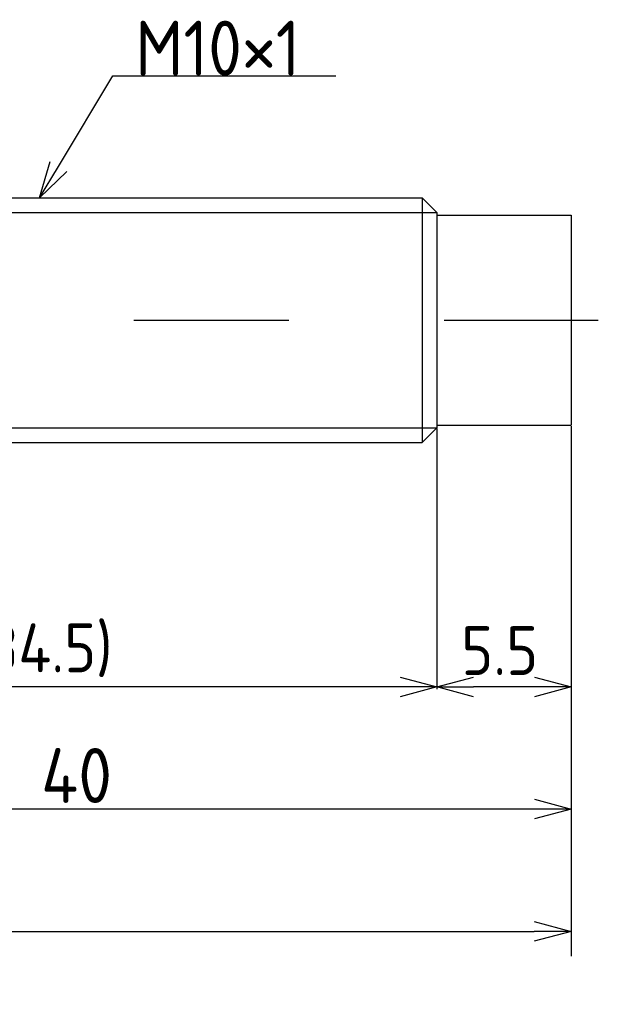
# Model space of a CAD drawing. Extents: x 147 to 284, y 124 to 184.
# Tile 7 of 7: x 260 to 284, y 140 to 180. Entities that reach past the tile are written whole.
import ezdxf

# ---------------------------------------------------------------- set-up
doc = ezdxf.new("R2010")
doc.units = 0
doc.linetypes.add('CENTER', pattern=[50.8, 31.75, -6.35, 6.35, -6.35])
doc.layers.get('0').update_dxf_attribs({"linetype": 'CONTINUOUS'})
doc.layers.get('DEFPOINTS').update_dxf_attribs({"linetype": 'CONTINUOUS'})
for name, color, linetype in [('図形', 7, 'CONTINUOUS'), ('図枠', 7, 'CONTINUOUS'), ('寸法_文字', 3, 'CONTINUOUS')]:
    doc.layers.add(name, color=color, linetype=linetype)
doc.styles.add('DIMENSION', font='isocp.shx', dxfattribs={"bigfont": 'bigfont.shx'})
doc.dimstyles.get("Standard").update_dxf_attribs({"dimtxt": 0.18, "dimasz": 0.18, "dimexe": 0.18, "dimexo": 0.0625, "dimgap": 0.09, "dimtad": 0, "dimtih": 1, "dimtoh": 1, "dimzin": 0, "dimcen": 0.09, "dimazin": 3, "dimtfac": 1, "dimtofl": 0, "dimtmove": 0, "dimatfit": 3})

# ---------------------------------------------------------------- blocks, each defined once
blk = doc.blocks.new('_OPEN30')
at = {"color": 0, "linetype": 'BYBLOCK'}
for p, q in [((-1, 0.268), (0, 0)), ((0, 0), (-1, -0.268)), ((0, 0), (-1, 0))]:
    blk.add_line(p, q, dxfattribs=at)
blk = doc.blocks.new('*U10')
at = {"layer": '寸法_文字', "color": 3, "style": 'DIMENSION'}
blk.add_text('40', height=2.25, dxfattribs=at).set_placement((260.812, 147.75))
blk = doc.blocks.new('*D9')
at = {"layer": 'DEFPOINTS', "color": 0}
for p in [(242.5, 163.6), (282.5, 163.2), (242.5, 147.5)]:
    blk.add_point(p, dxfattribs=at)
at = {"layer": '寸法_文字', "color": 3}
for p, q in [((242.5, 163.35), (242.5, 146.5)), ((282.5, 162.95), (282.5, 146.5)), ((281, 147.5), (244, 147.5))]:
    blk.add_line(p, q, dxfattribs=at)
at = {"layer": '図形'}
blk.add_blockref('*U10', (0, 0), dxfattribs=at)
at = {"layer": '寸法_文字', "color": 3, "xscale": 1.5, "yscale": 1.5, "zscale": 1.5, "rotation": 180}
blk.add_blockref('_OPEN30', (242.5, 147.5), dxfattribs=at)
at = {"layer": '寸法_文字', "color": 3, "xscale": 1.5, "yscale": 1.5, "zscale": 1.5}
blk.add_blockref('_OPEN30', (282.5, 147.5), dxfattribs=at)
blk = doc.blocks.new('*U64')
at = {"layer": '寸法_文字', "color": 0, "style": 'DIMENSION'}
blk.add_text('5.5', height=2, dxfattribs=at).set_placement((278.007, 152.986))
blk = doc.blocks.new('*D63')
at = {"layer": 'DEFPOINTS', "color": 0}
for p in [(282.5, 163.2), (277, 163.1), (277, 152.5)]:
    blk.add_point(p, dxfattribs=at)
at = {"layer": '寸法_文字', "color": 0}
for p, q in [((282.5, 163.16875), (282.5, 152.41)), ((277, 163.06875), (277, 152.41)), ((281, 152.5), (278.5, 152.5))]:
    blk.add_line(p, q, dxfattribs=at)
at = {"layer": '図枠'}
blk.add_blockref('*U64', (0, 0), dxfattribs=at)
at = {"layer": '寸法_文字', "color": 0, "xscale": 1.5, "yscale": 1.5, "zscale": 1.5, "rotation": 180}
blk.add_blockref('_OPEN30', (277, 152.5), dxfattribs=at)
at = {"layer": '寸法_文字', "color": 0, "xscale": 1.5, "yscale": 1.5, "zscale": 1.5}
blk.add_blockref('_OPEN30', (282.5, 152.5), dxfattribs=at)
blk = doc.blocks.new('*U62')
at = {"layer": '寸法_文字', "color": 0, "style": 'DIMENSION'}
blk.add_text('(34.5)', height=2, dxfattribs=at).set_placement((257.944, 153.097))
blk = doc.blocks.new('*D61')
at = {"layer": 'DEFPOINTS', "color": 0}
for p in [(242.5, 163.6), (277, 163.1), (242.5, 152.5)]:
    blk.add_point(p, dxfattribs=at)
at = {"layer": '寸法_文字', "color": 0}
for p, q in [((242.5, 163.56875), (242.5, 152.41)), ((277, 163.06875), (277, 152.41)), ((275.5, 152.5), (244, 152.5))]:
    blk.add_line(p, q, dxfattribs=at)
at = {"layer": '図枠'}
blk.add_blockref('*U62', (0, 0), dxfattribs=at)
at = {"layer": '寸法_文字', "color": 0, "xscale": 1.5, "yscale": 1.5, "zscale": 1.5, "rotation": 180}
blk.add_blockref('_OPEN30', (242.5, 152.5), dxfattribs=at)
at = {"layer": '寸法_文字', "color": 0, "xscale": 1.5, "yscale": 1.5, "zscale": 1.5}
blk.add_blockref('_OPEN30', (277, 152.5), dxfattribs=at)
blk = doc.blocks.new('*D69')
at = {"layer": 'DEFPOINTS', "color": 0}
for p in [(227, 165.5), (282.5, 163.2), (282.5, 142.5)]:
    blk.add_point(p, dxfattribs=at)
at = {"layer": '寸法_文字', "color": 3}
for p, q in [((227, 165.247), (227, 141.489)), ((282.5, 162.947), (282.5, 141.489)), ((228.516, 142.5), (280.984, 142.5))]:
    blk.add_line(p, q, dxfattribs=at)
at = {"layer": '寸法_文字', "color": 3, "xscale": 1.515784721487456, "yscale": 1.515784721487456, "zscale": 1.515784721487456, "rotation": 180}
blk.add_blockref('_OPEN30', (227, 142.5), dxfattribs=at)
at = {"layer": '寸法_文字', "color": 3, "xscale": 1.515784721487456, "yscale": 1.515784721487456, "zscale": 1.515784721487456}
blk.add_blockref('_OPEN30', (282.5, 142.5), dxfattribs=at)
at = {"layer": '寸法_文字', "color": 3, "style": 'DIMENSION'}
blk.add_text('(55.5)', height=2.2737, dxfattribs=at).set_placement((252.83, 140.227))
blk = doc.blocks.new('*U52')
at = {"layer": '寸法_文字'}
blk.add_lwpolyline([(261.522, 173.786), (263.75, 177.5), (265, 177.5), (272.875, 177.5)], dxfattribs=at)
at = {"layer": '寸法_文字', "xscale": 1.5, "yscale": 1.5, "zscale": 1.5, "rotation": 239.036243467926}
blk.add_blockref('_OPEN30', (260.75, 172.5), dxfattribs=at)
blk = doc.blocks.new('*U53')
at = {"layer": '寸法_文字', "style": 'DIMENSION'}
blk.add_text('M10×1', height=2.25, dxfattribs=at).set_placement((264.6625, 177.5))

msp = doc.modelspace()

# ---------------------------------------------------------------- linework, layer by layer
at = {"layer": '図形'}
for p, q in [((244.6, 172.5), (276.4, 172.5)), ((276.4, 172.5), (276.4, 162.5)), ((277, 171.9), (276.4, 172.5)), ((277, 171.9), (277, 163.1)), ((277, 171.8), (282.5, 171.8)), ((282.5, 171.8), (282.5, 163.2)), ((277, 163.2), (282.5, 163.2)), ((277, 163.1), (276.4, 162.5)), ((244.604, 162.5), (276.4, 162.5))]:
    msp.add_line(p, q, dxfattribs=at)
at = {"layer": '図形', "color": 3}
for p, q in [((244, 171.9), (277, 171.9)), ((244, 163.1), (277, 163.1))]:
    msp.add_line(p, q, dxfattribs=at)
at = {"layer": '図形', "color": 3, "linetype": 'CENTER'}
msp.add_line((226.5, 167.5), (283.614, 167.5), dxfattribs=at)

# ---------------------------------------------------------------- block references
at = {"layer": '図形'}
for name in ['*U53', '*U52']:
    msp.add_blockref(name, (0, 0), dxfattribs=at)

# ---------------------------------------------------------------- dimensions: what is measured, and where the dimension line sits
at = {"layer": '寸法_文字'}
for base, p1, p2, override, picture, middle in [((282.5, 142.5), (227, 165.5), (282.5, 163.2), {"dimscale": 0.505262, "dimblk1": 'OPEN30', "dimblk2": 'OPEN30', "dimsah": 1}, '*D69', (257.377, 144.251)), ((242.5, 152.5), (277, 163.1), (242.5, 163.6), {"dimscale": 0.5, "dimtxt": 4, "dimasz": 3, "dimdec": 1, "dimblk1": 'OPEN30', "dimblk2": 'OPEN30', "dimsah": 1}, '*D61', (261.244, 154.047))]:
    dim = msp.add_linear_dim(base=base, p1=p1, p2=p2, text='(<>)', dimstyle='Standard', override=override, dxfattribs=at)
    dim.commit()
    dim.dimension.update_dxf_attribs({"geometry": picture, "text_midpoint": middle, "dimtype": 128})
for base, p2, override, picture, middle in [((242.5, 147.5), (242.5, 163.6), {"dimscale": 0.5}, '*D9', (262.5, 147.5)), ((277, 152.5), (277, 163.1), {"dimscale": 0.5, "dimtxt": 4, "dimasz": 3, "dimdec": 1, "dimblk1": 'OPEN30', "dimblk2": 'OPEN30', "dimsah": 1}, '*D63', (279.748, 153.986))]:
    dim = msp.add_linear_dim(base=base, p1=(282.5, 163.2), p2=p2, dimstyle='Standard', override=override, dxfattribs=at)
    dim.commit()
    dim.dimension.update_dxf_attribs({"geometry": picture, "text_midpoint": middle, "dimtype": 128})

doc.saveas('drawing.dxf')
